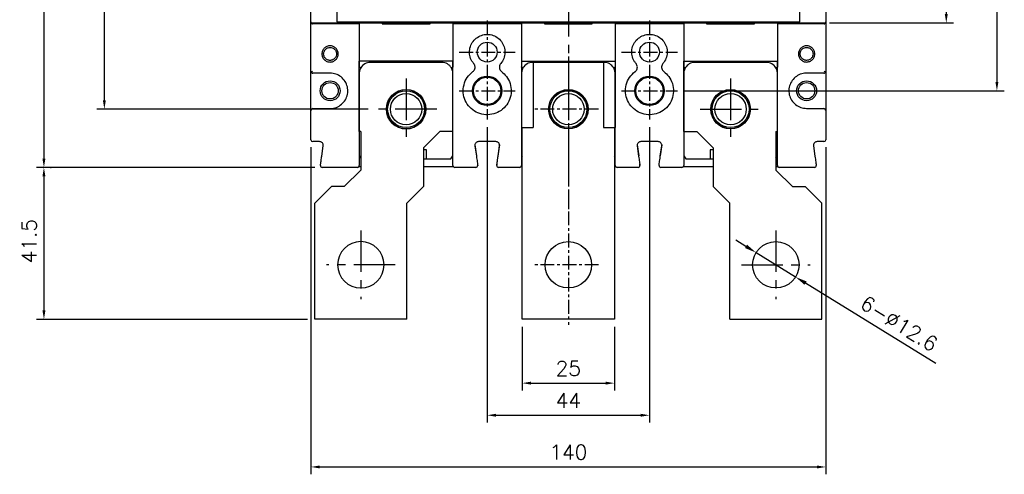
# Model space of a CAD drawing. Extents: x -2149 to 2710, y -907 to 1857.
# Tile 7 of 20: x -1376 to -1109, y 1162 to 1285. Entities that reach past the tile are written whole.
import ezdxf

# ---------------------------------------------------------------- set-up
doc = ezdxf.new("R2010")
doc.units = 0
doc.header["$LTSCALE"] = 3
doc.header["$MEASUREMENT"] = 0
doc.linetypes.add('CENTER', pattern=[2, 1.25, -0.25, 0.25, -0.25])
doc.layers.get('0').update_dxf_attribs({"linetype": 'CONTINUOUS'})
doc.layers.get('Defpoints').update_dxf_attribs({"linetype": 'CONTINUOUS'})
for name, color, linetype in [('cen', 1, 'CENTER'), ('di', 3, 'CONTINUOUS'), ('dwg', 7, 'CONTINUOUS')]:
    doc.layers.add(name, color=color, linetype=linetype)
doc.styles.add('KIM', font='ROMANS.shx', dxfattribs={"height": 5, "bigfont": 'GSG1.shx'})
doc.styles.get("Standard").update_dxf_attribs({"font": 'romans.shx', "height": 4, "bigfont": 'ghs.shx'})
doc.dimstyles.get("Standard").update_dxf_attribs({"dimtxt": 0.18, "dimasz": 0.18, "dimexe": 0.18, "dimexo": 0.0625, "dimgap": 0.09, "dimtad": 0, "dimtih": 1, "dimtoh": 1, "dimdec": 4, "dimzin": 0, "dimdsep": 46, "dimtxsty": 'Standard', "dimcen": 0.09, "dimadec": 0, "dimazin": 0, "dimtfac": 1, "dimtdec": 4, "dimtofl": 0, "dimtmove": 0, "dimatfit": 3, "dimfxl": 0, "dimtolj": 1, "dimtzin": 0, "dimarcsym": 0})
doc.dimstyles.new('STANDARD$0', dxfattribs={"dimtxt": 5, "dimasz": 5, "dimexe": 1, "dimexo": 2, "dimgap": 2, "dimtad": 1, "dimdec": 4, "dimzin": 12, "dimdsep": 46, "dimtxsty": 'KIM', "dimcen": -1, "dimdle": 0.1, "dimadec": 0, "dimazin": 0, "dimtfac": 1, "dimtdec": 4, "dimtmove": 0, "dimatfit": 3, "dimfxl": 0, "dimtolj": 1, "dimtzin": 0, "dimarcsym": 0})

# ---------------------------------------------------------------- blocks, each defined once
blk = doc.blocks.new('*D8')
at = {"layer": 'Defpoints', "color": 0}
for p in [(-1297.23, 1252.38), (-1157.63, 1252.38), (-1157.63, 1163.63)]:
    blk.add_point(p, dxfattribs=at)
at = {"layer": 'di'}
for p, q in [((-1297.23, 1250.38), (-1297.23, 1161.63)), ((-1157.63, 1250.38), (-1157.63, 1161.63)), ((-1294.83, 1163.63), (-1160.03, 1163.63))]:
    blk.add_line(p, q, dxfattribs=at)
for points in [[(-1294.83, 1164.03), (-1294.83, 1163.23), (-1297.23, 1163.63)], [(-1160.03, 1164.03), (-1160.03, 1163.23), (-1157.63, 1163.63)]]:
    blk.add_solid(points, dxfattribs=at)
at = {"layer": 'di', "insert": (-1227.43, 1167.63), "char_height": 4, "attachment_point": 5}
blk.add_mtext('\\A1;140', dxfattribs=at)
blk = doc.blocks.new('fsadfsafas')
at = {"layer": 'cen', "ltscale": 3}
for p, q in [((614, 610.86), (614, 629.46)), ((623.3, 620.16), (604.7, 620.16)), ((626.25, 569.66), (626.25, 586.26)), ((634.55, 577.96), (617.95, 577.96))]:
    blk.add_line(p, q, dxfattribs=at)
at = {"layer": 'dwg'}
for p, q in [((626.5, 634.96), (601.5, 634.96)), ((601.5, 634.96), (601.5, 603.46)), ((626.5, 634.96), (626.5, 603.41)), ((601.5, 603.46), (606, 598.96)), ((626.5, 603.41), (630.95, 598.96)), ((609.5, 598.96), (606, 598.96)), ((609.5, 598.96), (614, 594.46)), ((630.95, 588.46), (630.95, 598.96)), ((614, 583.96), (614, 594.46)), ((635.45, 583.96), (630.95, 588.46)), ((614, 583.96), (613.55, 583.96)), ((613.55, 583.96), (613.55, 564.96)), ((638.95, 583.96), (635.45, 583.96)), ((638.95, 583.96), (638.95, 564.96)), ((638.95, 564.96), (613.55, 564.96))]:
    blk.add_line(p, q, dxfattribs=at)
for centre, radius in [((614, 620.16), 6.3), ((626.25, 577.96), 5.3)]:
    blk.add_circle(centre, radius, dxfattribs=at)
blk = doc.blocks.new('fsadfsaf')
for p, q in [((574.65, 711.75), (574.65, 763.75)), ((574.65, 763.75), (599.65, 763.75)), ((599.65, 763.75), (599.65, 711.75)), ((577.65, 711.75), (574.45, 711.75)), ((574.45, 693.75), (574.45, 711.75)), ((577.65, 693.75), (577.65, 711.75)), ((596.65, 693.75), (596.65, 711.75)), ((599.85, 711.75), (596.65, 711.75)), ((599.85, 693.75), (599.85, 711.75)), ((599.85, 693.75), (574.45, 693.75))]:
    blk.add_line(p, q)
for centre, radius in [((587.15, 748.95), 6.3), ((587.15, 706.75), 5.3)]:
    blk.add_circle(centre, radius)
at = {"layer": 'cen'}
for p, q in [((587.15, 692.49), (587.15, 765.27)), ((578.96, 748.95), (596.21, 748.95)), ((578.96, 706.75), (596.21, 706.75))]:
    blk.add_line(p, q, dxfattribs=at)
blk = doc.blocks.new('*D12')
at = {"layer": 'Defpoints', "color": 0}
for p in [(-1239.93, 1203.68), (-1214.93, 1203.68), (-1214.93, 1186.37)]:
    blk.add_point(p, dxfattribs=at)
at = {"layer": 'di'}
for p, q in [((-1239.93, 1201.68), (-1239.93, 1184.37)), ((-1214.93, 1201.68), (-1214.93, 1184.37)), ((-1237.53, 1186.37), (-1217.33, 1186.37))]:
    blk.add_line(p, q, dxfattribs=at)
for points in [[(-1237.53, 1186.77), (-1237.53, 1185.97), (-1239.93, 1186.37)], [(-1217.33, 1186.77), (-1217.33, 1185.97), (-1214.93, 1186.37)]]:
    blk.add_solid(points, dxfattribs=at)
at = {"layer": 'di', "insert": (-1227.43, 1190.37), "char_height": 4, "attachment_point": 5}
blk.add_mtext('\\A1;25', dxfattribs=at)
blk = doc.blocks.new('*D18')
at = {"layer": 'Defpoints', "color": 0}
for p in [(-1294.15, 1501.48), (-1369.63, 1244.88), (-1294.15, 1244.88)]:
    blk.add_point(p, dxfattribs=at)
at = {"layer": 'di'}
for p, q in [((-1296.15, 1501.48), (-1371.63, 1501.48)), ((-1369.63, 1499.08), (-1369.63, 1247.28)), ((-1296.15, 1244.88), (-1371.63, 1244.88))]:
    blk.add_line(p, q, dxfattribs=at)
for points in [[(-1370.03, 1499.08), (-1369.23, 1499.08), (-1369.63, 1501.48)], [(-1370.03, 1247.28), (-1369.23, 1247.28), (-1369.63, 1244.88)]]:
    blk.add_solid(points, dxfattribs=at)
at = {"layer": 'di', "insert": (-1373.63, 1373.18), "char_height": 4, "attachment_point": 5, "rotation": 90}
blk.add_mtext('\\A1;257', dxfattribs=at)
blk = doc.blocks.new('*D19')
at = {"layer": 'Defpoints', "color": 0}
for p in [(-1353.24, 1485.68), (-1279.73, 1485.68), (-1279.73, 1260.68)]:
    blk.add_point(p, dxfattribs=at)
at = {"layer": 'di'}
for p, q in [((-1281.73, 1485.68), (-1355.24, 1485.68)), ((-1353.24, 1263.08), (-1353.24, 1483.28)), ((-1281.73, 1260.68), (-1355.24, 1260.68))]:
    blk.add_line(p, q, dxfattribs=at)
for points in [[(-1353.64, 1483.28), (-1352.84, 1483.28), (-1353.24, 1485.68)], [(-1353.64, 1263.08), (-1352.84, 1263.08), (-1353.24, 1260.68)]]:
    blk.add_solid(points, dxfattribs=at)
at = {"layer": 'di', "insert": (-1357.24, 1373.18), "char_height": 4, "attachment_point": 5, "rotation": 90}
blk.add_mtext('\\A1;225', dxfattribs=at)
blk = doc.blocks.new('*D20')
at = {"layer": 'Defpoints', "color": 0}
for p in [(-1369.83, 1244.88), (-1369.63, 1203.68), (-1296.18, 1203.68)]:
    blk.add_point(p, dxfattribs=at)
at = {"layer": 'di'}
for p, q in [((-1367.83, 1244.88), (-1367.63, 1244.88)), ((-1369.63, 1242.48), (-1369.63, 1206.08)), ((-1298.18, 1203.68), (-1371.63, 1203.68))]:
    blk.add_line(p, q, dxfattribs=at)
for points in [[(-1370.03, 1242.48), (-1369.23, 1242.48), (-1369.63, 1244.88)], [(-1370.03, 1206.08), (-1369.23, 1206.08), (-1369.63, 1203.68)]]:
    blk.add_solid(points, dxfattribs=at)
at = {"layer": 'di', "insert": (-1373.63, 1224.88), "char_height": 4, "attachment_point": 5, "rotation": 90}
blk.add_mtext('\\A1;41.5', dxfattribs=at)
blk = doc.blocks.new('*D32')
at = {"layer": 'Defpoints', "color": 0}
for p in [(-1176.54, 1221.79), (-1165.82, 1215.17)]:
    blk.add_point(p, dxfattribs=at)
at = {"layer": 'di'}
for p, q in [((-1179.26, 1223.48), (-1181.99, 1225.16)), ((-1176.54, 1221.79), (-1165.82, 1215.17)), ((-1127.77, 1191.67), (-1163.1, 1213.49))]:
    blk.add_line(p, q, dxfattribs=at)
for points in [[(-1178.98, 1223.93), (-1179.54, 1223.02), (-1176.54, 1221.79)], [(-1162.82, 1213.95), (-1163.38, 1213.04), (-1165.82, 1215.17)]]:
    blk.add_solid(points, dxfattribs=at)
at = {"layer": 'di', "insert": (-1137.74, 1202.53), "char_height": 4, "attachment_point": 5, "rotation": 328.2972}
blk.add_mtext('\\A1;6-∅12.6', dxfattribs=at)
blk = doc.blocks.new('*D33')
at = {"layer": 'Defpoints', "color": 0}
for p in [(-1249.43, 1257.85), (-1205.43, 1257.85), (-1205.43, 1177.66)]:
    blk.add_point(p, dxfattribs=at)
at = {"layer": 'di'}
for p, q in [((-1249.43, 1255.85), (-1249.43, 1175.66)), ((-1205.43, 1255.85), (-1205.43, 1175.66)), ((-1247.03, 1177.66), (-1207.83, 1177.66))]:
    blk.add_line(p, q, dxfattribs=at)
for points in [[(-1247.03, 1178.06), (-1247.03, 1177.26), (-1249.43, 1177.66)], [(-1207.83, 1178.06), (-1207.83, 1177.26), (-1205.43, 1177.66)]]:
    blk.add_solid(points, dxfattribs=at)
at = {"layer": 'di', "insert": (-1227.43, 1181.66), "char_height": 4, "attachment_point": 5}
blk.add_mtext('\\A1;44', dxfattribs=at)
blk = doc.blocks.new('*D107')
at = {"layer": 'Defpoints', "color": 0}
for p in [(-1158.03, 1462.28), (-1158.6, 1284.08), (-1124.96, 1284.08)]:
    blk.add_point(p, dxfattribs=at)
at = {"layer": 'di'}
for p, q in [((-1156.03, 1462.28), (-1122.96, 1462.28)), ((-1124.96, 1459.88), (-1124.96, 1286.48)), ((-1156.6, 1284.08), (-1122.96, 1284.08))]:
    blk.add_line(p, q, dxfattribs=at)
for points in [[(-1125.36, 1459.88), (-1124.56, 1459.88), (-1124.96, 1462.28)], [(-1125.36, 1286.48), (-1124.56, 1286.48), (-1124.96, 1284.08)]]:
    blk.add_solid(points, dxfattribs=at)
at = {"layer": 'di', "insert": (-1128.96, 1373.18), "char_height": 4, "attachment_point": 5, "rotation": 90}
blk.add_mtext('\\A1;179', dxfattribs=at)
blk = doc.blocks.new('*D106')
at = {"layer": 'Defpoints', "color": 0}
for p in [(-1197.86, 1480.68), (-1197.85, 1265.68), (-1111.22, 1265.68)]:
    blk.add_point(p, dxfattribs=at)
at = {"layer": 'di'}
for p, q in [((-1195.86, 1480.68), (-1109.22, 1480.68)), ((-1111.22, 1478.28), (-1111.22, 1268.08)), ((-1195.85, 1265.68), (-1109.22, 1265.68))]:
    blk.add_line(p, q, dxfattribs=at)
for points in [[(-1111.62, 1478.28), (-1110.82, 1478.28), (-1111.22, 1480.68)], [(-1111.62, 1268.08), (-1110.82, 1268.08), (-1111.22, 1265.68)]]:
    blk.add_solid(points, dxfattribs=at)
at = {"layer": 'di', "insert": (-1115.22, 1373.18), "char_height": 4, "attachment_point": 5, "rotation": 90}
blk.add_mtext('\\A1;215', dxfattribs=at)

msp = doc.modelspace()

# ---------------------------------------------------------------- linework, layer by layer
for p, q in [((-1297.231, 1284.649), (-1297.231, 1461.719)), ((-1157.631, 1461.719), (-1157.631, 1284.649)), ((-1290.231, 1325.784), (-1290.231, 1284.867)), ((-1164.631, 1284.867), (-1164.631, 1325.784)), ((-1297.231, 1284.385), (-1297.231, 1284.649)), ((-1297.231, 1270.984), (-1297.231, 1284.385)), ((-1290.231, 1284.867), (-1290.231, 1284.567)), ((-1290.231, 1284.567), (-1290.231, 1284.349)), ((-1290.231, 1284.349), (-1164.631, 1284.349)), ((-1164.631, 1284.567), (-1164.631, 1284.867)), ((-1164.631, 1284.349), (-1164.631, 1284.567)), ((-1157.631, 1284.649), (-1157.631, 1284.385)), ((-1157.631, 1284.385), (-1157.631, 1270.984)), ((-1296.949, 1284.085), (-1296.949, 1283.884)), ((-1296.949, 1283.884), (-1296.782, 1283.884)), ((-1296.931, 1284.084), (-1277.431, 1284.084)), ((-1284.131, 1283.884), (-1296.782, 1283.884)), ((-1284.131, 1283.884), (-1284.131, 1272.187)), ((-1277.931, 1284.084), (-1277.931, 1283.884)), ((-1277.931, 1283.884), (-1264.931, 1283.884)), ((-1265.431, 1284.084), (-1277.431, 1284.084)), ((-1277.431, 1283.884), (-1277.431, 1284.084)), ((-1265.431, 1284.084), (-1233.431, 1284.084)), ((-1265.431, 1283.884), (-1265.431, 1284.084)), ((-1264.931, 1283.884), (-1264.931, 1284.084)), ((-1258.731, 1283.884), (-1258.731, 1272.187)), ((-1240.131, 1283.884), (-1258.731, 1283.884)), ((-1240.131, 1283.884), (-1240.131, 1272.187)), ((-1233.931, 1284.084), (-1233.931, 1283.884)), ((-1233.931, 1283.884), (-1220.931, 1283.884)), ((-1221.431, 1284.084), (-1233.431, 1284.084)), ((-1233.431, 1283.884), (-1233.431, 1284.084)), ((-1221.431, 1284.084), (-1189.431, 1284.084)), ((-1221.431, 1283.884), (-1221.431, 1284.084)), ((-1220.931, 1283.884), (-1220.931, 1284.084)), ((-1214.731, 1283.884), (-1214.731, 1272.187)), ((-1196.131, 1283.884), (-1214.731, 1283.884)), ((-1196.131, 1283.884), (-1196.131, 1272.187)), ((-1189.931, 1284.084), (-1189.931, 1283.884)), ((-1189.931, 1283.884), (-1176.931, 1283.884)), ((-1177.431, 1284.084), (-1189.431, 1284.084)), ((-1189.431, 1283.884), (-1189.431, 1284.084)), ((-1177.431, 1284.084), (-1157.931, 1284.084)), ((-1177.431, 1283.884), (-1177.431, 1284.084)), ((-1176.931, 1283.884), (-1176.931, 1284.084)), ((-1170.731, 1283.884), (-1170.731, 1272.187)), ((-1158.08, 1283.884), (-1170.731, 1283.884)), ((-1158.08, 1283.884), (-1157.913, 1283.884)), ((-1157.913, 1283.884), (-1157.913, 1284.085)), ((-1297.231, 1260.384), (-1297.231, 1270.984)), ((-1261.731, 1273.384), (-1281.131, 1273.384)), ((-1217.731, 1273.384), (-1237.131, 1273.384)), ((-1173.731, 1273.384), (-1193.131, 1273.384)), ((-1157.631, 1270.984), (-1157.631, 1260.384)), ((-1292.031, 1270.484), (-1296.731, 1270.484)), ((-1284.131, 1270.384), (-1284.131, 1247.884)), ((-1258.731, 1247.884), (-1258.731, 1270.384)), ((-1240.131, 1270.384), (-1240.131, 1247.884)), ((-1214.731, 1247.884), (-1214.731, 1270.384)), ((-1196.131, 1270.384), (-1196.131, 1247.884)), ((-1170.731, 1247.884), (-1170.731, 1270.384)), ((-1158.131, 1270.484), (-1162.831, 1270.484)), ((-1297.231, 1252.384), (-1297.231, 1260.384)), ((-1296.731, 1260.884), (-1292.031, 1260.884)), ((-1162.831, 1260.884), (-1158.131, 1260.884)), ((-1157.631, 1260.384), (-1157.631, 1252.384)), ((-1294.884, 1251.884), (-1296.731, 1251.884)), ((-1294.292, 1247.955), (-1293.894, 1250.743)), ((-1265.931, 1249.684), (-1266.731, 1249.684)), ((-1265.931, 1247.184), (-1265.931, 1249.684)), ((-1252.768, 1251.043), (-1252.343, 1248.064)), ((-1252.768, 1250.743), (-1252.37, 1247.955)), ((-1247.084, 1251.884), (-1251.778, 1251.884)), ((-1246.094, 1251.043), (-1246.52, 1248.064)), ((-1246.492, 1247.955), (-1246.094, 1250.743)), ((-1208.768, 1251.043), (-1208.343, 1248.064)), ((-1208.768, 1250.743), (-1208.37, 1247.955)), ((-1203.084, 1251.884), (-1207.778, 1251.884)), ((-1202.094, 1251.043), (-1202.52, 1248.064)), ((-1202.492, 1247.955), (-1202.094, 1250.743)), ((-1188.131, 1249.684), (-1188.931, 1249.684)), ((-1188.931, 1249.684), (-1188.931, 1247.184)), ((-1160.968, 1250.743), (-1160.57, 1247.955)), ((-1158.131, 1251.884), (-1159.978, 1251.884)), ((-1284.131, 1248.034), (-1283.681, 1247.397)), ((-1266.731, 1247.184), (-1265.931, 1247.184)), ((-1265.931, 1247.184), (-1259.331, 1247.184)), ((-1259.331, 1247.184), (-1258.731, 1248.034)), ((-1240.131, 1248.034), (-1239.931, 1247.751)), ((-1214.931, 1247.751), (-1214.731, 1248.034)), ((-1196.131, 1248.034), (-1195.531, 1247.184)), ((-1195.531, 1247.184), (-1188.931, 1247.184)), ((-1188.931, 1247.184), (-1188.131, 1247.184)), ((-1171.181, 1247.397), (-1170.731, 1248.034)), ((-1284.631, 1244.884), (-1294.155, 1244.884)), ((-1284.173, 1245.184), (-1283.681, 1245.184)), ((-1266.731, 1245.184), (-1258.689, 1245.184)), ((-1252.508, 1244.884), (-1258.231, 1244.884)), ((-1240.631, 1244.884), (-1246.355, 1244.884)), ((-1240.173, 1245.184), (-1239.931, 1245.184)), ((-1214.931, 1245.184), (-1214.689, 1245.184)), ((-1208.508, 1244.884), (-1214.231, 1244.884)), ((-1196.631, 1244.884), (-1202.355, 1244.884)), ((-1196.173, 1245.184), (-1188.131, 1245.184)), ((-1171.181, 1245.184), (-1170.689, 1245.184)), ((-1160.708, 1244.884), (-1170.231, 1244.884))]:
    msp.add_line(p, q)
at = {"flags": 128}
for points in [[(-1246.85, 1245.755), (-1246.853, 1245.648), (-1246.837, 1245.551)], [(-1202.85, 1245.755), (-1202.853, 1245.648), (-1202.837, 1245.551)]]:
    msp.add_lwpolyline(points, dxfattribs=at)
for centre, radius in [((-1249.431, 1276.184), 2.7), ((-1205.431, 1276.184), 2.7), ((-1292.031, 1265.684), 2.7), ((-1249.431, 1265.684), 4), ((-1249.431, 1265.684), 3.7), ((-1205.431, 1265.684), 4), ((-1205.431, 1265.684), 3.7), ((-1162.831, 1265.684), 2.7), ((-1292.031, 1265.684), 2.225), ((-1271.431, 1260.684), 5.35), ((-1271.431, 1260.684), 5), ((-1227.431, 1260.684), 5.35), ((-1227.431, 1260.684), 5), ((-1183.431, 1260.684), 5.35), ((-1183.431, 1260.684), 5), ((-1162.831, 1265.684), 2.225), ((-1271.431, 1260.684), 4.25), ((-1227.431, 1260.684), 4.25), ((-1183.431, 1260.684), 4.25)]:
    msp.add_circle(centre, radius)
for centre, radius, start, end in [((-1296.731, 1270.984), 0.5, 180, 222.0016), ((-1281.131, 1270.384), 3, 90, 149.88045), ((-1261.731, 1270.384), 3, 29.73773, 90), ((-1237.131, 1270.384), 3, 90, 150.26227), ((-1217.731, 1270.384), 3, 29.73773, 90), ((-1193.131, 1270.384), 3, 90, 150.26227), ((-1173.731, 1270.384), 3, 30.11955, 90), ((-1158.131, 1270.984), 0.5, 317.9984, 0), ((-1296.731, 1260.384), 0.5, 90, 180), ((-1158.131, 1260.384), 0.5, 0, 90), ((-1296.731, 1252.384), 0.5, 180, 270), ((-1158.131, 1252.384), 0.5, 270, 0), ((-1294.155, 1245.384), 0.5, 171.8699, 270), ((-1284.631, 1245.384), 0.5, 270, 0), ((-1258.231, 1245.384), 0.5, 180, 270), ((-1252.508, 1245.384), 0.5, 270, 8.1301), ((-1252.508, 1245.684), 0.5, 329.88444, 8.1301), ((-1246.355, 1245.384), 0.5, 171.8699, 270), ((-1240.631, 1245.384), 0.5, 270, 0), ((-1214.231, 1245.384), 0.5, 180, 270), ((-1208.508, 1245.384), 0.5, 270, 8.1301), ((-1208.508, 1245.684), 0.5, 336.2938, 8.1301), ((-1202.355, 1245.384), 0.5, 171.8699, 270), ((-1196.631, 1245.384), 0.5, 270, 0), ((-1170.231, 1245.384), 0.5, 180, 270), ((-1160.708, 1245.384), 0.5, 270, 8.1301)]:
    msp.add_arc(centre, radius, start, end)
for centre, major_axis, start_param, end_param in [((-1296.931, 1284.385), (0, -0.301), 4.712389, 6.2831853), ((-1157.931, 1284.385), (0, 0.301), 3.1415927, 4.712389)]:
    msp.add_ellipse(centre, major_axis=major_axis, ratio=0.9982744, start_param=start_param, end_param=end_param)
for points, knots in [([(-1253.08, 1273.066), (-1253.253, 1273.291), (-1253.751, 1273.941), (-1254.228, 1275.245), (-1254.274, 1276.88), (-1253.769, 1278.445), (-1252.778, 1279.752), (-1251.412, 1280.656), (-1249.824, 1281.06), (-1248.189, 1280.916), (-1246.693, 1280.238), (-1245.508, 1279.105), (-1244.762, 1277.645), (-1244.547, 1276.026), (-1244.852, 1274.399), (-1245.472, 1273.51), (-1245.782, 1273.066)], [0, 0, 0, 0, 0.0389932, 0.1127209, 0.1865914, 0.2607106, 0.334796, 0.4086203, 0.4823615, 0.5563266, 0.6304755, 0.7044802, 0.7782374, 0.8520288, 0.9260134, 1, 1, 1, 1]), ([(-1209.08, 1273.066), (-1209.253, 1273.291), (-1209.751, 1273.941), (-1210.228, 1275.245), (-1210.274, 1276.88), (-1209.769, 1278.445), (-1208.778, 1279.752), (-1207.412, 1280.656), (-1205.824, 1281.06), (-1204.189, 1280.916), (-1202.693, 1280.238), (-1201.508, 1279.105), (-1200.762, 1277.645), (-1200.547, 1276.026), (-1200.852, 1274.399), (-1201.472, 1273.51), (-1201.782, 1273.066)], [0, 0, 0, 0, 0.0389932, 0.1127209, 0.1865914, 0.2607106, 0.334796, 0.4086203, 0.4823615, 0.5563266, 0.6304755, 0.7044802, 0.7782374, 0.8520288, 0.9260134, 1, 1, 1, 1]), ([(-1289.829, 1275.684), (-1289.863, 1275.397), (-1289.932, 1274.823), (-1290.441, 1274.089), (-1291.175, 1273.606), (-1292.043, 1273.43), (-1292.909, 1273.606), (-1293.647, 1274.089), (-1294.135, 1274.823), (-1294.314, 1275.686), (-1294.136, 1276.548), (-1293.646, 1277.28), (-1292.908, 1277.762), (-1292.042, 1277.938), (-1291.174, 1277.761), (-1290.44, 1277.278), (-1289.931, 1276.545), (-1289.863, 1275.971), (-1289.829, 1275.684)], [0, 0, 0, 0, 0.0622509, 0.1246642, 0.1872852, 0.2500195, 0.3127171, 0.3752583, 0.4377334, 0.5001498, 0.5624037, 0.6247434, 0.6873254, 0.7500656, 0.8128154, 0.8754125, 0.9377774, 1, 1, 1, 1]), ([(-1290.281, 1275.684), (-1290.299, 1275.875), (-1290.333, 1276.235), (-1290.575, 1276.692), (-1290.875, 1277.019), (-1291.257, 1277.277), (-1291.65, 1277.41), (-1292.098, 1277.448), (-1292.492, 1277.392), (-1292.917, 1277.215), (-1293.257, 1276.959), (-1293.514, 1276.637), (-1293.72, 1276.227), (-1293.82, 1275.685), (-1293.721, 1275.143), (-1293.515, 1274.732), (-1293.257, 1274.41), (-1292.917, 1274.153), (-1292.554, 1274.002), (-1292.292, 1273.949), (-1292.128, 1273.936), (-1291.963, 1273.932), (-1291.65, 1273.958), (-1291.257, 1274.091), (-1290.875, 1274.349), (-1290.575, 1274.677), (-1290.333, 1275.133), (-1290.299, 1275.493), (-1290.281, 1275.684)], [0, 0, 0, 0, 0.0520031, 0.098106, 0.1382923, 0.1725474, 0.2230612, 0.2498709, 0.2950012, 0.3306361, 0.3749161, 0.4099539, 0.4424812, 0.4997753, 0.5572452, 0.589853, 0.6249652, 0.6692888, 0.7049225, 0.731842, 0.7420315, 0.7500331, 0.7769035, 0.8274525, 0.8617162, 0.9019055, 0.9480054, 1, 1, 1, 1]), ([(-1160.607, 1275.684), (-1160.642, 1275.397), (-1160.711, 1274.823), (-1161.219, 1274.089), (-1161.953, 1273.607), (-1162.82, 1273.43), (-1163.686, 1273.606), (-1164.426, 1274.088), (-1164.914, 1274.823), (-1165.093, 1275.686), (-1164.914, 1276.548), (-1164.425, 1277.28), (-1163.685, 1277.762), (-1162.819, 1277.938), (-1161.951, 1277.761), (-1161.218, 1277.278), (-1160.71, 1276.545), (-1160.642, 1275.971), (-1160.607, 1275.684)], [0, 0, 0, 0, 0.06225009, 0.12466459, 0.18728723, 0.25002225, 0.31271834, 0.37525776, 0.43773411, 0.50015115, 0.56240586, 0.62474344, 0.68732298, 0.75006328, 0.81281547, 0.8754149, 0.93777922, 1, 1, 1, 1]), ([(-1161.081, 1275.684), (-1161.103, 1275.895), (-1161.136, 1276.225), (-1161.348, 1276.636), (-1161.604, 1276.957), (-1161.944, 1277.214), (-1162.308, 1277.366), (-1162.57, 1277.419), (-1162.734, 1277.432), (-1162.899, 1277.437), (-1163.211, 1277.411), (-1163.605, 1277.277), (-1163.986, 1277.02), (-1164.288, 1276.692), (-1164.521, 1276.236), (-1164.613, 1275.686), (-1164.522, 1275.134), (-1164.289, 1274.677), (-1163.987, 1274.349), (-1163.606, 1274.091), (-1163.212, 1273.958), (-1162.764, 1273.92), (-1162.37, 1273.976), (-1161.945, 1274.153), (-1161.604, 1274.41), (-1161.349, 1274.732), (-1161.136, 1275.142), (-1161.103, 1275.473), (-1161.081, 1275.684)], [0, 0, 0, 0, 0.0573026, 0.0898259, 0.1248557, 0.1692261, 0.2048978, 0.2318432, 0.2420425, 0.250051, 0.2769365, 0.3274704, 0.3617137, 0.4018747, 0.4479384, 0.49989, 0.5519602, 0.5981192, 0.6383485, 0.6726363, 0.7231786, 0.74997, 0.7950196, 0.8306896, 0.875055, 0.9100937, 0.9426359, 1, 1, 1, 1]), ([(-1296.782, 1270.984), (-1296.783, 1270.983), (-1296.84, 1270.926), (-1296.957, 1270.807), (-1297.053, 1270.703), (-1297.103, 1270.649)], [0, 0, 0, 0, 0.0090414, 0.4889658, 1, 1, 1, 1]), ([(-1284.111, 1272.128), (-1284.114, 1272.131), (-1284.12, 1272.136), (-1284.128, 1272.151), (-1284.131, 1272.169), (-1284.131, 1272.182), (-1284.131, 1272.187)], [0, 0, 0, 0, 0.169075, 0.3856401, 0.790573, 1, 1, 1, 1]), ([(-1283.726, 1271.889), (-1283.814, 1271.72), (-1284.056, 1271.252), (-1284.102, 1270.722), (-1284.131, 1270.384)], [0, 0, 0, 0, 0.3622564, 1, 1, 1, 1]), ([(-1283.726, 1271.889), (-1283.726, 1271.89), (-1283.726, 1271.89), (-1283.73, 1271.895), (-1283.761, 1271.917), (-1283.847, 1271.971), (-1283.967, 1272.044), (-1284.063, 1272.1), (-1284.111, 1272.128)], [0, 0, 0, 0, 0.02403069, 0.08629883, 0.31481648, 0.54323726, 0.77161499, 1, 1, 1, 1]), ([(-1259.126, 1271.872), (-1259.126, 1271.872), (-1259.126, 1271.873), (-1259.124, 1271.877), (-1259.099, 1271.897), (-1259.019, 1271.949), (-1258.903, 1272.02), (-1258.808, 1272.076), (-1258.76, 1272.103)], [0, 0, 0, 0, 0.0208293, 0.0606006, 0.2956434, 0.5304834, 0.765239, 1, 1, 1, 1]), ([(-1258.731, 1270.384), (-1258.76, 1270.72), (-1258.805, 1271.244), (-1259.042, 1271.707), (-1259.126, 1271.872)], [0, 0, 0, 0, 0.6425403, 1, 1, 1, 1]), ([(-1258.731, 1272.187), (-1258.731, 1272.176), (-1258.732, 1272.155), (-1258.739, 1272.129), (-1258.749, 1272.111), (-1258.757, 1272.106), (-1258.76, 1272.103)], [0, 0, 0, 0, 0.3461566, 0.6945031, 0.8685532, 1, 1, 1, 1]), ([(-1245.539, 1270.89), (-1245.072, 1270.475), (-1244.061, 1269.578), (-1243.121, 1267.675), (-1242.809, 1265.488), (-1243.248, 1263.305), (-1244.383, 1261.395), (-1246.081, 1259.971), (-1248.15, 1259.186), (-1250.369, 1259.127), (-1252.486, 1259.806), (-1254.256, 1261.146), (-1255.481, 1262.989), (-1256.033, 1265.136), (-1255.838, 1267.341), (-1254.951, 1269.404), (-1253.866, 1270.395), (-1253.323, 1270.89)], [0, 0, 0, 0, 0.0576455, 0.1246599, 0.1917276, 0.2592147, 0.3268307, 0.3940899, 0.4611735, 0.5282591, 0.5958477, 0.6633841, 0.7305035, 0.797489, 0.8648338, 0.9324162, 1, 1, 1, 1]), ([(-1253.323, 1270.89), (-1253.215, 1270.986), (-1252.98, 1271.195), (-1252.763, 1271.637), (-1252.694, 1272.141), (-1252.79, 1272.65), (-1252.984, 1272.927), (-1253.08, 1273.066)], [0, 0, 0, 0, 0.1767702, 0.3824571, 0.5882182, 0.7941418, 1, 1, 1, 1]), ([(-1245.782, 1273.066), (-1245.866, 1272.949), (-1246.049, 1272.695), (-1246.164, 1272.216), (-1246.12, 1271.708), (-1245.914, 1271.233), (-1245.664, 1271.004), (-1245.539, 1270.89)], [0, 0, 0, 0, 0.1762349, 0.3819524, 0.5878501, 0.7939744, 1, 1, 1, 1]), ([(-1240.102, 1272.103), (-1240.106, 1272.106), (-1240.115, 1272.113), (-1240.126, 1272.134), (-1240.13, 1272.16), (-1240.131, 1272.179), (-1240.131, 1272.187)], [0, 0, 0, 0, 0.1590345, 0.3666252, 0.749201, 1, 1, 1, 1]), ([(-1239.736, 1271.872), (-1239.821, 1271.707), (-1240.057, 1271.244), (-1240.102, 1270.72), (-1240.131, 1270.384)], [0, 0, 0, 0, 0.3574596, 1, 1, 1, 1]), ([(-1239.736, 1271.872), (-1239.736, 1271.872), (-1239.736, 1271.873), (-1239.738, 1271.877), (-1239.763, 1271.897), (-1239.843, 1271.949), (-1239.96, 1272.02), (-1240.055, 1272.076), (-1240.102, 1272.103)], [0, 0, 0, 0, 0.0208293, 0.0606008, 0.2956438, 0.5304854, 0.7652397, 1, 1, 1, 1]), ([(-1215.126, 1271.872), (-1215.126, 1271.872), (-1215.126, 1271.873), (-1215.124, 1271.877), (-1215.099, 1271.897), (-1215.019, 1271.949), (-1214.903, 1272.02), (-1214.808, 1272.076), (-1214.76, 1272.103)], [0, 0, 0, 0, 0.0208293, 0.0606008, 0.2956438, 0.5304854, 0.7652397, 1, 1, 1, 1]), ([(-1214.731, 1270.384), (-1214.76, 1270.72), (-1214.805, 1271.244), (-1215.042, 1271.707), (-1215.126, 1271.872)], [0, 0, 0, 0, 0.6425404, 1, 1, 1, 1]), ([(-1214.731, 1272.187), (-1214.731, 1272.176), (-1214.732, 1272.155), (-1214.739, 1272.129), (-1214.749, 1272.111), (-1214.757, 1272.106), (-1214.76, 1272.103)], [0, 0, 0, 0, 0.3461544, 0.6944978, 0.8685465, 1, 1, 1, 1]), ([(-1201.539, 1270.89), (-1201.072, 1270.475), (-1200.061, 1269.578), (-1199.121, 1267.675), (-1198.809, 1265.488), (-1199.248, 1263.305), (-1200.383, 1261.395), (-1202.081, 1259.971), (-1204.15, 1259.186), (-1206.369, 1259.127), (-1208.486, 1259.806), (-1210.256, 1261.146), (-1211.481, 1262.989), (-1212.033, 1265.136), (-1211.838, 1267.341), (-1210.951, 1269.404), (-1209.866, 1270.395), (-1209.323, 1270.89)], [0, 0, 0, 0, 0.0576455, 0.1246599, 0.1917276, 0.2592147, 0.3268307, 0.3940899, 0.4611735, 0.5282591, 0.5958477, 0.6633841, 0.7305035, 0.797489, 0.8648338, 0.9324162, 1, 1, 1, 1]), ([(-1209.323, 1270.89), (-1209.215, 1270.986), (-1208.98, 1271.195), (-1208.763, 1271.637), (-1208.694, 1272.141), (-1208.79, 1272.65), (-1208.984, 1272.927), (-1209.08, 1273.066)], [0, 0, 0, 0, 0.1767702, 0.3824571, 0.5882182, 0.7941418, 1, 1, 1, 1]), ([(-1201.782, 1273.066), (-1201.866, 1272.949), (-1202.049, 1272.695), (-1202.164, 1272.216), (-1202.12, 1271.708), (-1201.914, 1271.233), (-1201.664, 1271.004), (-1201.539, 1270.89)], [0, 0, 0, 0, 0.1762349, 0.3819524, 0.5878501, 0.7939744, 1, 1, 1, 1]), ([(-1196.102, 1272.103), (-1196.106, 1272.106), (-1196.115, 1272.113), (-1196.126, 1272.134), (-1196.13, 1272.16), (-1196.131, 1272.179), (-1196.131, 1272.187)], [0, 0, 0, 0, 0.1590219, 0.3666162, 0.7491963, 1, 1, 1, 1]), ([(-1195.736, 1271.872), (-1195.821, 1271.707), (-1196.057, 1271.244), (-1196.102, 1270.72), (-1196.131, 1270.384)], [0, 0, 0, 0, 0.3574597, 1, 1, 1, 1]), ([(-1195.736, 1271.872), (-1195.736, 1271.872), (-1195.736, 1271.873), (-1195.738, 1271.877), (-1195.763, 1271.897), (-1195.843, 1271.949), (-1195.96, 1272.02), (-1196.055, 1272.076), (-1196.102, 1272.103)], [0, 0, 0, 0, 0.0208293, 0.0606006, 0.2956434, 0.5304834, 0.765239, 1, 1, 1, 1]), ([(-1171.136, 1271.889), (-1171.136, 1271.89), (-1171.136, 1271.89), (-1171.132, 1271.895), (-1171.101, 1271.917), (-1171.015, 1271.971), (-1170.895, 1272.044), (-1170.799, 1272.1), (-1170.752, 1272.128)], [0, 0, 0, 0, 0.02403069, 0.08629883, 0.31481648, 0.54323726, 0.77161499, 1, 1, 1, 1]), ([(-1170.731, 1270.384), (-1170.76, 1270.722), (-1170.806, 1271.252), (-1171.048, 1271.72), (-1171.136, 1271.889)], [0, 0, 0, 0, 0.6377436, 1, 1, 1, 1]), ([(-1170.731, 1272.187), (-1170.731, 1272.179), (-1170.732, 1272.164), (-1170.736, 1272.146), (-1170.744, 1272.134), (-1170.749, 1272.13), (-1170.752, 1272.128)], [0, 0, 0, 0, 0.34765098, 0.69775889, 0.8729412, 1, 1, 1, 1]), ([(-1157.76, 1270.649), (-1157.809, 1270.703), (-1157.906, 1270.807), (-1158.022, 1270.926), (-1158.079, 1270.983), (-1158.08, 1270.984)], [0, 0, 0, 0, 0.5110342, 0.9909586, 1, 1, 1, 1]), ([(-1297.103, 1270.649), (-1297.088, 1270.635), (-1297.025, 1270.57), (-1296.9, 1270.503), (-1296.786, 1270.484), (-1296.732, 1270.484), (-1296.731, 1270.484)], [0, 0, 0, 0, 0.1361647, 0.5958986, 0.9916285, 1, 1, 1, 1]), ([(-1292.031, 1260.884), (-1291.856, 1260.89), (-1291.145, 1260.914), (-1289.917, 1261.275), (-1288.578, 1262.219), (-1287.627, 1263.556), (-1287.171, 1265.132), (-1287.261, 1266.771), (-1287.89, 1268.289), (-1288.983, 1269.503), (-1290.417, 1270.326), (-1291.493, 1270.431), (-1292.031, 1270.484)], [0, 0, 0, 0, 0.0349024, 0.1422143, 0.2496427, 0.3568778, 0.4640095, 0.5713241, 0.6787557, 0.7859581, 0.8929776, 1, 1, 1, 1]), ([(-1162.831, 1270.484), (-1163.006, 1270.478), (-1163.717, 1270.454), (-1164.945, 1270.093), (-1166.284, 1269.149), (-1167.236, 1267.812), (-1167.692, 1266.236), (-1167.601, 1264.598), (-1166.972, 1263.079), (-1165.879, 1261.865), (-1164.445, 1261.042), (-1163.369, 1260.937), (-1162.831, 1260.884)], [0, 0, 0, 0, 0.03490245, 0.14221454, 0.24964233, 0.35687826, 0.46401001, 0.57132458, 0.67875615, 0.78595781, 0.89297776, 1, 1, 1, 1]), ([(-1158.131, 1270.484), (-1158.13, 1270.484), (-1158.077, 1270.484), (-1157.962, 1270.503), (-1157.837, 1270.57), (-1157.774, 1270.635), (-1157.76, 1270.649)], [0, 0, 0, 0, 0.0083715, 0.4041014, 0.8638353, 1, 1, 1, 1]), ([(-1293.894, 1250.743), (-1293.889, 1250.855), (-1293.879, 1251.081), (-1294.007, 1251.402), (-1294.226, 1251.661), (-1294.529, 1251.846), (-1294.763, 1251.871), (-1294.884, 1251.884)], [0, 0, 0, 0, 0.1964578, 0.3929418, 0.5895562, 0.7864792, 1, 1, 1, 1]), ([(-1251.778, 1251.884), (-1251.891, 1251.873), (-1252.116, 1251.851), (-1252.416, 1251.678), (-1252.641, 1251.424), (-1252.781, 1251.098), (-1252.773, 1250.864), (-1252.768, 1250.743)], [0, 0, 0, 0, 0.1973372, 0.3946917, 0.5920245, 0.7890374, 1, 1, 1, 1]), ([(-1246.094, 1250.743), (-1246.089, 1250.855), (-1246.079, 1251.081), (-1246.207, 1251.401), (-1246.426, 1251.661), (-1246.728, 1251.846), (-1246.962, 1251.871), (-1247.084, 1251.884)], [0, 0, 0, 0, 0.1964018, 0.3928602, 0.589578, 0.7867327, 1, 1, 1, 1]), ([(-1207.778, 1251.884), (-1207.891, 1251.873), (-1208.116, 1251.851), (-1208.416, 1251.678), (-1208.641, 1251.424), (-1208.781, 1251.098), (-1208.773, 1250.864), (-1208.768, 1250.743)], [0, 0, 0, 0, 0.1973373, 0.3946909, 0.5920245, 0.7890374, 1, 1, 1, 1]), ([(-1202.094, 1250.743), (-1202.089, 1250.855), (-1202.079, 1251.081), (-1202.207, 1251.401), (-1202.426, 1251.661), (-1202.728, 1251.846), (-1202.962, 1251.871), (-1203.084, 1251.884)], [0, 0, 0, 0, 0.1964018, 0.3928602, 0.589578, 0.7867327, 1, 1, 1, 1]), ([(-1159.978, 1251.884), (-1160.091, 1251.873), (-1160.315, 1251.851), (-1160.616, 1251.678), (-1160.841, 1251.424), (-1160.981, 1251.098), (-1160.973, 1250.864), (-1160.968, 1250.743)], [0, 0, 0, 0, 0.1977738, 0.3953537, 0.5924493, 0.7891383, 1, 1, 1, 1]), ([(-1294.65, 1245.455), (-1294.646, 1245.482), (-1294.638, 1245.538), (-1294.576, 1245.966), (-1294.486, 1246.599), (-1294.386, 1247.302), (-1294.319, 1247.77), (-1294.292, 1247.955)], [0, 0, 0, 0, 0.21319, 0.426312, 0.6411463, 0.8579436, 1, 1, 1, 1]), ([(-1284.131, 1247.884), (-1284.131, 1247.604), (-1284.131, 1247.044), (-1284.131, 1246.298), (-1284.131, 1245.732), (-1284.131, 1245.428), (-1284.131, 1245.397), (-1284.131, 1245.384)], [0, 0, 0, 0, 0.2132631, 0.4265164, 0.6402512, 0.855049, 1, 1, 1, 1]), ([(-1258.731, 1245.384), (-1258.731, 1245.412), (-1258.731, 1245.468), (-1258.731, 1245.907), (-1258.731, 1246.552), (-1258.731, 1247.253), (-1258.731, 1247.709), (-1258.731, 1247.884)], [0, 0, 0, 0, 0.2178733, 0.4357928, 0.6524138, 0.8666267, 1, 1, 1, 1]), ([(-1252.37, 1247.955), (-1252.33, 1247.673), (-1252.249, 1247.111), (-1252.142, 1246.359), (-1252.061, 1245.795), (-1252.019, 1245.497), (-1252.014, 1245.467), (-1252.013, 1245.455)], [0, 0, 0, 0, 0.2162145, 0.4325033, 0.6470863, 0.8596146, 1, 1, 1, 1]), ([(-1246.85, 1245.455), (-1246.846, 1245.482), (-1246.838, 1245.536), (-1246.778, 1245.958), (-1246.689, 1246.58), (-1246.588, 1247.285), (-1246.521, 1247.758), (-1246.492, 1247.955)], [0, 0, 0, 0, 0.2117498, 0.4235112, 0.635204, 0.8481881, 1, 1, 1, 1]), ([(-1240.131, 1247.884), (-1240.131, 1247.605), (-1240.131, 1247.048), (-1240.131, 1246.304), (-1240.131, 1245.739), (-1240.131, 1245.43), (-1240.131, 1245.397), (-1240.131, 1245.384)], [0, 0, 0, 0, 0.2116664, 0.4233048, 0.6359489, 0.8508384, 1, 1, 1, 1]), ([(-1214.731, 1245.384), (-1214.731, 1245.412), (-1214.731, 1245.468), (-1214.731, 1245.907), (-1214.731, 1246.552), (-1214.731, 1247.253), (-1214.731, 1247.709), (-1214.731, 1247.884)], [0, 0, 0, 0, 0.2178733, 0.4357928, 0.6524138, 0.8666267, 1, 1, 1, 1]), ([(-1208.37, 1247.955), (-1208.33, 1247.673), (-1208.249, 1247.111), (-1208.142, 1246.359), (-1208.061, 1245.795), (-1208.019, 1245.497), (-1208.014, 1245.467), (-1208.013, 1245.455)], [0, 0, 0, 0, 0.2162145, 0.4325033, 0.6470863, 0.8596146, 1, 1, 1, 1]), ([(-1202.85, 1245.455), (-1202.846, 1245.482), (-1202.838, 1245.536), (-1202.778, 1245.958), (-1202.689, 1246.58), (-1202.588, 1247.285), (-1202.521, 1247.758), (-1202.492, 1247.955)], [0, 0, 0, 0, 0.2117498, 0.4235112, 0.635204, 0.8481881, 1, 1, 1, 1]), ([(-1196.131, 1247.884), (-1196.131, 1247.605), (-1196.131, 1247.048), (-1196.131, 1246.304), (-1196.131, 1245.739), (-1196.131, 1245.43), (-1196.131, 1245.397), (-1196.131, 1245.384)], [0, 0, 0, 0, 0.2116664, 0.4233048, 0.6359489, 0.8508384, 1, 1, 1, 1]), ([(-1170.731, 1245.384), (-1170.731, 1245.412), (-1170.731, 1245.468), (-1170.731, 1245.902), (-1170.731, 1246.541), (-1170.731, 1247.243), (-1170.731, 1247.704), (-1170.731, 1247.884)], [0, 0, 0, 0, 0.2161782, 0.4323742, 0.6479751, 0.8624582, 1, 1, 1, 1]), ([(-1160.57, 1247.955), (-1160.529, 1247.671), (-1160.448, 1247.103), (-1160.34, 1246.349), (-1160.259, 1245.783), (-1160.218, 1245.494), (-1160.214, 1245.465), (-1160.213, 1245.455)], [0, 0, 0, 0, 0.2174365, 0.4348539, 0.6523891, 0.8686965, 1, 1, 1, 1])]:
    msp.add_open_spline(points, degree=3, knots=knots)
at = {"layer": 'cen', "ltscale": 3}
msp.add_line((-1227.431, 1435.642), (-1227.431, 1233.524), dxfattribs=at)
at = {"layer": 'cen'}
for p, q in [((-1249.431, 1284.716), (-1249.431, 1257.854)), ((-1205.406, 1284.716), (-1205.406, 1257.854)), ((-1257.017, 1276.184), (-1241.845, 1276.184)), ((-1213.017, 1276.184), (-1197.845, 1276.184)), ((-1257.017, 1265.684), (-1241.845, 1265.684)), ((-1213.017, 1265.684), (-1197.845, 1265.684))]:
    msp.add_line(p, q, dxfattribs=at)

# ---------------------------------------------------------------- block references
at = {"rotation": 180}
msp.add_blockref('fsadfsaf', (-640.283, 1967.432), dxfattribs=at)
at = {"layer": 'di', "xscale": -1, "rotation": 180}
msp.add_blockref('fsadfsafas', (-1897.685, 1838.642), dxfattribs=at)
at = {"layer": 'di', "rotation": 180}
msp.add_blockref('fsadfsafas', (-557.177, 1838.642), dxfattribs=at)

# ---------------------------------------------------------------- dimensions: what is measured, and where the dimension line sits
at = {"layer": 'di'}
for base, p1, p2, text, picture, middle in [((-1369.63, 1244.884), (-1294.155, 1501.484), (-1294.155, 1244.884), '257', '*D18', (-1369.63, 1373.184)), ((-1111.219, 1265.684), (-1197.86, 1480.684), (-1197.845, 1265.684), '215', '*D106', (-1111.219, 1373.184)), ((-1369.63, 1203.684), (-1369.83, 1244.884), (-1296.181, 1203.684), '41.5', '*D20', (-1369.63, 1224.884))]:
    dim = msp.add_linear_dim(base=base, p1=p1, p2=p2, angle=90, text=text, dimstyle='STANDARD$0', override={"dimtxt": 4, "dimasz": 2.4, "dimexe": 2, "dimdec": 2, "dimzin": 8, "dimtxsty": 'Standard', "dimcen": 0, "dimdle": 0, "dimclrd": 256, "dimclre": 256, "dimclrt": 256, "dimadec": 2, "dimazin": 2, "dimtfac": 0.6, "dimtdec": 2, "dimtzin": 8, "dimlwd": 65535, "dimlwe": 65535}, dxfattribs=at)
    dim.commit()
    dim.dimension.update_dxf_attribs({"geometry": picture, "text_midpoint": middle, "dimtype": 160})
dim = msp.add_linear_dim(base=(-1353.237, 1485.684), p1=(-1279.731, 1260.684), p2=(-1279.731, 1485.684), angle=90, dimstyle='STANDARD$0', override={"dimtxt": 4, "dimasz": 2.4, "dimexe": 2, "dimdec": 2, "dimzin": 8, "dimtxsty": 'Standard', "dimcen": 0, "dimdle": 0, "dimclrd": 256, "dimclre": 256, "dimclrt": 256, "dimadec": 2, "dimazin": 2, "dimtfac": 0.6, "dimtdec": 2, "dimtzin": 8, "dimlwd": 65535, "dimlwe": 65535}, dxfattribs=at)
dim.commit()
dim.dimension.update_dxf_attribs({"geometry": '*D19', "text_midpoint": (-1353.237, 1373.184), "dimtype": 160})
dim = msp.add_linear_dim(base=(-1124.957, 1284.084), p1=(-1158.032, 1462.284), p2=(-1158.597, 1284.084), angle=90, text='179', dimstyle='STANDARD$0', override={"dimtxt": 4, "dimasz": 2.4, "dimexe": 2, "dimdec": 2, "dimzin": 8, "dimtxsty": 'Standard', "dimcen": 0, "dimdle": 0, "dimclrd": 256, "dimclre": 256, "dimclrt": 256, "dimadec": 2, "dimazin": 2, "dimtfac": 0.6, "dimtdec": 2, "dimtzin": 8, "dimlwd": 65535, "dimlwe": 65535}, dxfattribs=at)
dim.commit()
dim.dimension.update_dxf_attribs({"geometry": '*D107', "text_midpoint": (-1128.957, 1373.184)})
dim = msp.add_linear_dim(base=(-1205.431, 1177.661), p1=(-1249.431, 1257.854), p2=(-1205.431, 1257.854), dimstyle='STANDARD$0', override={"dimtxt": 4, "dimasz": 2.4, "dimexe": 2, "dimdec": 2, "dimzin": 8, "dimtxsty": 'Standard', "dimcen": 0, "dimdle": 0, "dimclrd": 256, "dimclre": 256, "dimclrt": 256, "dimadec": 2, "dimazin": 2, "dimtfac": 0.6, "dimtdec": 2, "dimtzin": 8, "dimlwd": 65535, "dimlwe": 65535}, dxfattribs=at)
dim.commit()
dim.dimension.update_dxf_attribs({"geometry": '*D33', "text_midpoint": (-1227.431, 1181.661)})
dim = msp.add_linear_dim(base=(-1157.631, 1163.633), p1=(-1297.231, 1252.384), p2=(-1157.631, 1252.384), text='140', dimstyle='STANDARD$0', override={"dimtxt": 4, "dimasz": 2.4, "dimexe": 2, "dimdec": 2, "dimzin": 8, "dimtxsty": 'Standard', "dimcen": 0, "dimdle": 0, "dimclrd": 256, "dimclre": 256, "dimclrt": 256, "dimadec": 2, "dimazin": 2, "dimtfac": 0.6, "dimtdec": 2, "dimtzin": 8, "dimlwd": 65535, "dimlwe": 65535}, dxfattribs=at)
dim.commit()
dim.dimension.update_dxf_attribs({"geometry": '*D8', "text_midpoint": (-1227.431, 1163.633), "dimtype": 160})
dim = msp.add_diameter_dim_2p(p1=(-1176.541, 1221.795), p2=(-1165.821, 1215.173), text='6-<>', dimstyle='Standard', override={"dimtxt": 4, "dimasz": 3.2, "dimexe": 2, "dimexo": 2, "dimgap": 2, "dimtad": 1, "dimtih": 0, "dimtoh": 0, "dimdec": 2, "dimzin": 8, "dimcen": 0, "dimclrd": 256, "dimclre": 256, "dimclrt": 256, "dimadec": 2, "dimazin": 2, "dimtfac": 0.6, "dimtdec": 2, "dimtofl": 1, "dimtzin": 8, "dimlwd": 65535, "dimlwe": 65535}, dxfattribs=at)
dim.commit()
dim.dimension.update_dxf_attribs({"geometry": '*D32', "text_midpoint": (-1139.843, 1199.127), "dimtype": 163})
dim = msp.add_linear_dim(base=(-1214.931, 1186.37), p1=(-1239.931, 1203.684), p2=(-1214.931, 1203.684), dimstyle='STANDARD$0', override={"dimtxt": 4, "dimasz": 2.4, "dimexe": 2, "dimdec": 2, "dimzin": 8, "dimtxsty": 'Standard', "dimcen": 0, "dimdle": 0, "dimclrd": 256, "dimclre": 256, "dimclrt": 256, "dimadec": 2, "dimazin": 2, "dimtfac": 0.6, "dimtdec": 2, "dimtzin": 8, "dimlwd": 65535, "dimlwe": 65535}, dxfattribs=at)
dim.commit()
dim.dimension.update_dxf_attribs({"geometry": '*D12', "text_midpoint": (-1227.431, 1186.37), "dimtype": 160})

doc.saveas('drawing.dxf')
